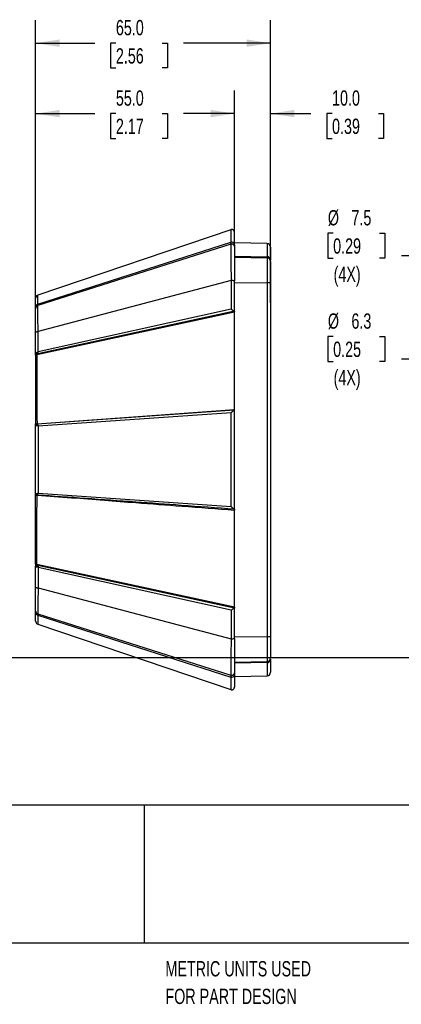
# Model space of a CAD drawing. Header units: millimetres. Extents: x 14 to 1365, y 14 to 1048.
# Tile 16 of 24: x 217 to 322, y 15 to 287. Entities that reach past the tile are written whole.
import ezdxf

# ---------------------------------------------------------------- set-up
doc = ezdxf.new("R2010")
doc.units = ezdxf.units.MM
doc.header["$LTSCALE"] = 2
doc.layers.add('DIMENSIONS', color=140, linetype='Continuous', lineweight=25)
doc.layers.add('TEXT', color=140, linetype='Continuous', lineweight=25)
doc.styles.add('SLDTEXTSTYLE0', font='TXT', dxfattribs={"width": 0.7})
doc.dimstyles.new('SLDDIMSTYLE0', dxfattribs={"dimtxt": 4.316016, "dimasz": 6.604, "dimexe": 0, "dimexo": 0.0625, "dimgap": 1.079004, "dimtad": 0, "dimtih": 1, "dimtoh": 1, "dimrnd": 1e-09, "dimzin": 4, "dimdsep": 46, "dimtxsty": 'SLDTEXTSTYLE0', "dimsah": 1, "dimcen": 0.09, "dimadec": 0, "dimazin": 1, "dimtfac": 1, "dimtofl": 0, "dimtmove": 0, "dimatfit": 3, "dimfxl": 0, "dimfrac": 2, "dimtolj": 1, "dimtzin": 12, "dimarcsym": 0})
doc.dimstyles.new('SLDDIMSTYLE1', dxfattribs={"dimtxt": 4.316016, "dimasz": 6.604, "dimexe": 0, "dimexo": 0.0625, "dimgap": 1.079004, "dimtad": 0, "dimtih": 1, "dimtoh": 1, "dimrnd": 1e-09, "dimzin": 4, "dimdsep": 46, "dimtxsty": 'SLDTEXTSTYLE0', "dimsah": 1, "dimcen": 0.09, "dimadec": 0, "dimazin": 1, "dimtfac": 1, "dimtmove": 0, "dimatfit": 0, "dimfxl": 0, "dimfrac": 2, "dimtolj": 1, "dimtzin": 12, "dimarcsym": 0})
doc.dimstyles.new('SLDDIMSTYLE4', dxfattribs={"dimtxt": 4.316016, "dimasz": 6.604, "dimexe": 0, "dimexo": 0.0625, "dimgap": 1.079004, "dimtad": 0, "dimtih": 1, "dimtoh": 1, "dimrnd": 1e-09, "dimzin": 12, "dimdsep": 46, "dimtxsty": 'SLDTEXTSTYLE0', "dimsah": 1, "dimcen": 0, "dimadec": 0, "dimazin": 3, "dimtfac": 1, "dimtofl": 0, "dimtmove": 0, "dimatfit": 3, "dimfxl": 0, "dimfrac": 2, "dimtolj": 1, "dimtzin": 12, "dimarcsym": 0})

# ---------------------------------------------------------------- blocks, each defined once
blk = doc.blocks.new('_D')
at = {"layer": 'DIMENSIONS'}
for p, q in [((221.05, 212.69), (221.05, 267.59)), ((276.05, 230.95), (276.05, 267.59)), ((221.05, 261.24), (237.4, 261.24)), ((243.25, 261.24), (241.8, 261.24)), ((241.8, 261.24), (241.8, 254.38)), ((256.07, 261.24), (257.52, 261.24)), ((257.52, 261.24), (257.52, 254.38)), ((276.05, 261.24), (261.92, 261.24)), ((241.8, 254.38), (243.25, 254.38)), ((257.52, 254.38), (256.07, 254.38))]:
    blk.add_line(p, q, dxfattribs=at)
for points in [[(221.05, 261.24), (227.66, 260.23), (227.66, 262.26)], [(276.05, 261.24), (269.45, 262.26), (269.45, 260.23)]]:
    blk.add_solid(points, dxfattribs=at)
at = {"layer": 'DIMENSIONS', "char_height": 4.233, "attachment_point": 1, "style": 'SLDTEXTSTYLE0'}
for s, insert in [('55.0', (243.25, 267.67)), ('2.17', (243.25, 259.84))]:
    blk.add_mtext(s, dxfattribs=dict(at, insert=insert))
blk = doc.blocks.new('_D_1')
at = {"layer": 'DIMENSIONS'}
for p, q in [((276.05, 226.97), (276.05, 267.59)), ((286.05, 222.87), (286.05, 267.59)), ((276.05, 261.24), (263.35, 261.24)), ((286.05, 261.24), (297.21, 261.24)), ((303.06, 261.24), (301.61, 261.24)), ((301.61, 261.24), (301.61, 254.38)), ((315.89, 261.24), (317.33, 261.24)), ((317.33, 261.24), (317.33, 254.38)), ((301.61, 254.38), (303.06, 254.38)), ((317.33, 254.38), (315.89, 254.38))]:
    blk.add_line(p, q, dxfattribs=at)
for points in [[(276.05, 261.24), (269.45, 262.26), (269.45, 260.23)], [(286.05, 261.24), (292.66, 260.23), (292.66, 262.26)]]:
    blk.add_solid(points, dxfattribs=at)
at = {"layer": 'DIMENSIONS', "char_height": 4.233, "attachment_point": 1, "style": 'SLDTEXTSTYLE0'}
for s, insert in [('10.0', (303.06, 267.67)), ('0.39', (303.06, 259.84))]:
    blk.add_mtext(s, dxfattribs=dict(at, insert=insert))
blk = doc.blocks.new('_D_2')
at = {"layer": 'DIMENSIONS'}
for p, q in [((221.05, 209.85), (221.05, 287.08)), ((286.05, 208.86), (286.05, 287.08)), ((221.05, 280.73), (237.4, 280.73)), ((243.25, 280.73), (241.8, 280.73)), ((241.8, 280.73), (241.8, 273.87)), ((256.07, 280.73), (257.52, 280.73)), ((257.52, 280.73), (257.52, 273.87)), ((286.05, 280.73), (261.92, 280.73)), ((241.8, 273.87), (243.25, 273.87)), ((257.52, 273.87), (256.07, 273.87))]:
    blk.add_line(p, q, dxfattribs=at)
for points in [[(221.05, 280.73), (227.66, 279.71), (227.66, 281.75)], [(286.05, 280.73), (279.45, 281.75), (279.45, 279.71)]]:
    blk.add_solid(points, dxfattribs=at)
at = {"layer": 'DIMENSIONS', "char_height": 4.233, "attachment_point": 1, "style": 'SLDTEXTSTYLE0'}
for s, insert in [('65.0', (243.25, 287.15)), ('2.56', (243.25, 279.33))]:
    blk.add_mtext(s, dxfattribs=dict(at, insert=insert))
blk = doc.blocks.new('_D_15')
at = {"layer": 'DIMENSIONS'}
for p, q in [((303.37, 228.13), (301.92, 228.13)), ((301.92, 228.13), (301.92, 221.27)), ((316.19, 228.13), (317.64, 228.13)), ((317.64, 228.13), (317.64, 221.27)), ((301.92, 221.27), (303.37, 221.27)), ((317.64, 221.27), (316.19, 221.27)), ((333.38, 221.86), (322.27, 221.86)), ((340.97, 208.71), (333.38, 221.86))]:
    blk.add_line(p, q, dxfattribs=at)
blk.add_solid([(340.97, 208.71), (338.55, 214.94), (336.79, 213.92)], dxfattribs=at)
at = {"layer": 'DIMENSIONS', "char_height": 4.233, "attachment_point": 1, "style": 'SLDTEXTSTYLE0'}
for s, insert in [('%%c', (301.9, 234.55)), ('7.5', (308.42, 234.55)), ('0.29', (303.37, 226.72)), ('(4X)', (303.49, 218.9))]:
    blk.add_mtext(s, dxfattribs=dict(at, insert=insert))
blk = doc.blocks.new('_D_16')
at = {"layer": 'DIMENSIONS'}
for p, q in [((303.37, 199.54), (301.92, 199.54)), ((301.92, 199.54), (301.92, 192.68)), ((316.19, 199.54), (317.64, 199.54)), ((317.64, 199.54), (317.64, 192.68)), ((301.92, 192.68), (303.37, 192.68)), ((317.64, 192.68), (316.19, 192.68)), ((333.38, 193.27), (322.27, 193.27)), ((347.6, 185.06), (333.38, 193.27))]:
    blk.add_line(p, q, dxfattribs=at)
blk.add_solid([(347.6, 185.06), (342.38, 189.25), (341.37, 187.49)], dxfattribs=at)
at = {"layer": 'DIMENSIONS', "char_height": 4.233, "attachment_point": 1, "style": 'SLDTEXTSTYLE0'}
for s, insert in [('%%c', (301.9, 205.96)), ('6.3', (308.42, 205.96)), ('0.25', (303.37, 198.14)), ('(4X)', (303.49, 190.31))]:
    blk.add_mtext(s, dxfattribs=dict(at, insert=insert))

msp = doc.modelspace()

# ---------------------------------------------------------------- linework, layer by layer
for p, q in [((275.063, 229.118), (221.664, 211.004)), ((221.664, 208.507), (275.063, 225.627)), ((275.076, 225.144), (221.681, 208.163)), ((285.071, 225.328), (276.053, 225.485)), ((285.071, 225.328), (285.071, 221.645)), ((276.053, 221.793), (285.071, 221.645)), ((276.053, 221.485), (285.071, 221.328)), ((285.071, 221.645), (285.071, 221.328)), ((285.071, 221.328), (285.071, 214.46)), ((275.132, 215.036), (221.748, 200.941)), ((276.053, 214.48), (285.071, 214.46)), ((285.071, 214.46), (285.071, 116.51)), ((221.638, 208.022), (221.638, 208.17)), ((275.135, 207.161), (221.752, 195.303)), ((276.053, 206.328), (221.366, 194.483)), ((276.053, 206.6), (221.656, 194.74)), ((276.03, 179.202), (221.458, 175.284)), ((221.475, 175.396), (276.058, 179.407)), ((275.142, 178.469), (221.76, 174.776)), ((221.76, 156.194), (275.142, 152.501)), ((276.053, 124.642), (221.366, 136.487)), ((276.053, 124.37), (221.656, 136.23)), ((221.06, 136.04), (221.057, 135.949)), ((275.135, 123.809), (221.752, 135.667)), ((221.748, 130.029), (275.132, 115.934)), ((221.681, 122.807), (275.076, 105.827)), ((221.664, 122.463), (275.063, 105.343)), ((221.664, 119.966), (275.063, 101.852)), ((276.053, 116.49), (285.071, 116.51)), ((285.071, 116.51), (285.071, 109.642)), ((276.053, 109.485), (285.071, 109.642)), ((285.071, 109.325), (276.053, 109.177)), ((285.071, 109.642), (285.071, 109.325)), ((285.071, 109.325), (285.071, 105.642)), ((276.053, 105.485), (285.071, 105.642))]:
    msp.add_line(p, q)
for centre, radius, start, end in [((275.31, 224.925), 0.744, 2.3336, 109.43778), ((275.303, 224.429), 0.75, 69.27429, 107.64165), ((275.303, 224.429), 0.75, 0, 32.39489), ((285.053, 224.328), 1, 0, 89), ((285.085, 220.676), 0.969, 1.83449, 90.80358), ((285.053, 220.328), 1, 0, 89), ((275.397, 213.016), 2.037, 71.20213, 97.46797), ((285.31, 212.403), 2.071, 68.95519, 96.62085), ((221.423, 195.034), 0.373, 187.06726, 278.11327), ((221.3, 137.214), 0.73, 250.23049, 275.15659), ((221.423, 135.936), 0.373, 81.88673, 172.93274), ((221.953, 123.665), 0.9, 180, 252.35835), ((275.397, 117.954), 2.037, 262.53216, 288.79753), ((285.31, 118.567), 2.071, 263.37916, 291.04481), ((285.053, 110.642), 1, 271, 0), ((285.085, 110.294), 0.969, 269.19642, 358.16551), ((275.303, 106.541), 0.75, 327.60511, 360), ((285.053, 106.642), 1, 271, 0), ((275.31, 106.045), 0.744, 250.56222, 357.66639), ((275.303, 106.541), 0.75, 252.35835, 290.72571)]:
    msp.add_arc(centre, radius, start, end)
for points, knots in [([(276.053, 228.408), (276.05, 228.461), (276.043, 228.573), (275.985, 228.738), (275.885, 228.894), (275.745, 229.024), (275.577, 229.115), (275.397, 229.159), (275.222, 229.161), (275.114, 229.132), (275.063, 229.118)], [0, 0, 0, 0, 0.1126097, 0.2352016, 0.3654891, 0.4999966, 0.6345046, 0.7647934, 0.8873874, 1, 1, 1, 1]), ([(275.063, 229.116), (275.063, 229.09), (275.063, 229.037), (275.063, 228.598), (275.063, 227.897), (275.063, 226.936), (275.063, 226.063), (275.063, 225.627)], [0, 0, 0, 0, 0.1976936, 0.3982259, 0.598971, 0.7993201, 1, 1, 1, 1]), ([(276.053, 224.955), (276.053, 225.483), (276.053, 226.541), (276.053, 227.607), (276.053, 228.229), (276.053, 228.481), (276.053, 228.407), (276.053, 228.406)], [0, 0, 0, 0, 0.2484221, 0.4986908, 0.7490025, 0.9975741, 1, 1, 1, 1]), ([(275.07, 225.059), (275.068, 225.037), (275.061, 224.973), (275.055, 224.486), (275.052, 223.63), (275.055, 222.426), (275.064, 220.916), (275.08, 219.141), (275.102, 217.164), (275.122, 215.745), (275.132, 215.036)], [0, 0, 0, 0, 0.06978, 0.2018809, 0.3343746, 0.4667649, 0.6000065, 0.7327147, 0.8664725, 1, 1, 1, 1]), ([(275.981, 224.75), (275.933, 224.829), (275.834, 224.989), (275.585, 225.132), (275.312, 225.175), (275.149, 225.123), (275.069, 225.098)], [0, 0, 0, 0, 0.25169814, 0.50849641, 0.76042045, 1, 1, 1, 1]), ([(276.053, 224.955), (276.053, 224.781), (276.053, 224.649), (276.053, 224.472), (276.053, 224.429), (276.053, 224.429)], [0, 0, 0, 0, 0.5, 0.5, 1, 1, 1, 1]), ([(276.053, 224.429), (276.053, 224.429), (276.053, 224.374), (276.053, 224.153), (276.053, 223.989), (276.053, 223.662), (276.053, 223.54), (276.053, 223.267), (276.053, 223.117), (276.053, 222.627), (276.053, 222.253), (276.053, 221.617), (276.053, 221.393), (276.053, 220.919), (276.053, 220.669), (276.053, 219.898), (276.053, 219.348), (276.053, 218.468), (276.053, 218.164), (276.053, 217.545), (276.053, 217.231), (276.053, 216.274), (276.053, 215.619), (276.053, 214.945)], [0, 0, 0, 0, 0.125, 0.125, 0.25, 0.25, 0.3125, 0.3125, 0.375, 0.375, 0.5, 0.5, 0.5625, 0.5625, 0.625, 0.625, 0.75, 0.75, 0.8125, 0.8125, 0.875, 0.875, 1, 1, 1, 1]), ([(286.053, 220.328), (286.053, 220.328), (286.053, 219.719), (286.053, 217.512), (286.053, 215.99), (286.053, 214.336)], [0, 0, 0, 0, 0.5, 0.5, 1, 1, 1, 1]), ([(275.132, 215.036), (275.133, 213.725), (275.133, 212.413), (275.134, 209.788), (275.135, 208.474), (275.135, 207.161)], [0, 0, 0, 0, 0.5, 0.5, 1, 1, 1, 1]), ([(276.053, 206.476), (276.053, 207.889), (276.053, 209.302), (276.053, 212.125), (276.053, 213.535), (276.053, 214.945)], [0, 0, 0, 0, 0.5, 0.5, 1, 1, 1, 1]), ([(221.664, 211.004), (221.581, 210.967), (221.409, 210.891), (221.211, 210.684), (221.078, 210.429), (221.062, 210.243), (221.053, 210.152)], [0, 0, 0, 0, 0.2438587, 0.5, 0.7561413, 1, 1, 1, 1]), ([(221.053, 207.701), (221.053, 207.773), (221.053, 207.918), (221.053, 208.122), (221.053, 208.317), (221.053, 208.503), (221.053, 208.678), (221.053, 208.845), (221.053, 209.001), (221.053, 209.148), (221.053, 209.285), (221.053, 209.413), (221.053, 209.563), (221.053, 209.724), (221.053, 209.88), (221.053, 210.002), (221.053, 210.088), (221.053, 210.142), (221.053, 210.148), (221.053, 210.152)], [0, 0, 0, 0, 0.0451676, 0.09035, 0.1355576, 0.1808009, 0.2260904, 0.2714364, 0.3168495, 0.3623399, 0.4079179, 0.4535938, 0.4993778, 0.5834064, 0.667113, 0.7505611, 0.8338151, 0.9169397, 1, 1, 1, 1]), ([(221.053, 207.701), (221.053, 207.784), (221.066, 207.87), (221.123, 208.04), (221.166, 208.123), (221.278, 208.271), (221.347, 208.336), (221.499, 208.441), (221.582, 208.48), (221.664, 208.507)], [0, 0, 0, 0, 0.25, 0.25, 0.5, 0.5, 0.75, 0.75, 1, 1, 1, 1]), ([(221.053, 207.305), (221.053, 207.306), (221.053, 207.307), (221.053, 207.32), (221.053, 207.34), (221.053, 207.368), (221.053, 207.412), (221.053, 207.479), (221.053, 207.576), (221.053, 207.659), (221.053, 207.701)], [0, 0, 0, 0, 0.0999805, 0.1998618, 0.299755, 0.3997711, 0.5000206, 0.6668629, 0.8333511, 1, 1, 1, 1]), ([(221.053, 200.831), (221.053, 200.906), (221.053, 201.057), (221.053, 201.281), (221.053, 201.505), (221.053, 201.729), (221.053, 201.952), (221.053, 202.318), (221.053, 202.82), (221.053, 203.436), (221.053, 204.022), (221.053, 204.754), (221.053, 205.569), (221.053, 206.211), (221.053, 206.617), (221.053, 206.866), (221.053, 207.062), (221.053, 207.186), (221.053, 207.259), (221.053, 207.298), (221.053, 207.303), (221.053, 207.305)], [0, 0, 0, 0, 0.0205797, 0.0412229, 0.0619538, 0.082796, 0.1037733, 0.1249084, 0.1871873, 0.25009, 0.3124133, 0.3747889, 0.4999481, 0.6242216, 0.6864959, 0.7494793, 0.8116662, 0.8742552, 0.9161894, 0.9580629, 1, 1, 1, 1]), ([(221.672, 208.034), (221.544, 208.011), (221.289, 207.966), (221.162, 207.712), (221.099, 207.586)], [0, 0, 0, 0, 0.5050042, 1, 1, 1, 1]), ([(221.748, 200.941), (221.735, 201.451), (221.71, 202.467), (221.685, 203.875), (221.667, 205.143), (221.655, 206.229), (221.652, 207.084), (221.655, 207.712), (221.662, 207.926), (221.666, 208.032)], [0, 0, 0, 0, 0.14456729, 0.28823547, 0.43081762, 0.57439774, 0.71679203, 0.85917791, 1, 1, 1, 1]), ([(221.678, 208.183), (221.674, 208.195), (221.666, 208.222), (221.665, 208.403), (221.664, 208.507)], [0, 0, 0, 0, 0.4316818, 1, 1, 1, 1]), ([(221.666, 208.032), (221.666, 208.033), (221.669, 208.158), (221.675, 208.16), (221.681, 208.163)], [0, 0, 0, 0, 0.0028762, 1, 1, 1, 1]), ([(275.135, 207.161), (275.155, 207.147), (275.203, 207.113), (275.289, 207.051), (275.405, 206.97), (275.53, 206.883), (275.653, 206.798), (275.761, 206.73), (275.856, 206.673), (275.933, 206.632), (275.991, 206.605), (276.015, 206.601), (276.026, 206.6)], [0, 0, 0, 0, 0.0588881, 0.1414541, 0.2493678, 0.3906063, 0.4988265, 0.6130979, 0.7202964, 0.8202508, 0.9132076, 1, 1, 1, 1]), ([(276.053, 179.37), (276.053, 179.398), (276.053, 179.425), (276.053, 179.453), (276.053, 188.427), (276.053, 197.396), (276.053, 206.328)], [-0.0030631, -0.0030631, -0.0030631, -0.0030631, 0, 0, 0, 1, 1, 1, 1]), ([(221.053, 200.831), (221.053, 200.857), (221.123, 200.882), (221.373, 200.921), (221.552, 200.935), (221.748, 200.941)], [0, 0, 0, 0, 0.5, 0.5, 1, 1, 1, 1]), ([(221.053, 194.988), (221.053, 195.49), (221.053, 196.483), (221.053, 197.958), (221.053, 199.405), (221.053, 200.359), (221.053, 200.831)], [0, 0, 0, 0, 0.2572014, 0.5095977, 0.7571951, 1, 1, 1, 1]), ([(221.053, 194.988), (221.054, 194.999), (221.055, 195.019), (221.066, 195.047), (221.083, 195.072), (221.116, 195.101), (221.175, 195.131), (221.244, 195.149), (221.281, 195.158)], [0, 0, 0, 0, 0.1175383, 0.2400168, 0.3675364, 0.5000516, 0.727588, 1, 1, 1, 1]), ([(221.053, 194.443), (221.053, 194.469), (221.053, 194.521), (221.053, 194.599), (221.053, 194.675), (221.053, 194.773), (221.053, 194.887), (221.053, 194.955), (221.053, 194.988)], [0, 0, 0, 0, 0.1242235, 0.2474399, 0.3720392, 0.5003341, 0.7484329, 1, 1, 1, 1]), ([(221.053, 194.443), (221.053, 194.453), (221.092, 194.463), (221.16, 194.471), (221.194, 194.475), (221.235, 194.478), (221.279, 194.48), (221.307, 194.481), (221.336, 194.482), (221.366, 194.483)], [0, 0, 0, 0, 0.5533, 0.5533, 0.5533, 0.82995, 0.82995, 0.82995, 0.99999904, 0.99999904, 0.99999904, 0.99999904]), ([(221.053, 194.443), (221.053, 191.276), (221.053, 188.103), (221.053, 181.75), (221.053, 178.57), (221.053, 175.388)], [0, 0, 0, 0, 0.5, 0.5, 1, 1, 1, 1]), ([(221.281, 195.158), (221.3, 195.163), (221.341, 195.173), (221.413, 195.195), (221.482, 195.216), (221.553, 195.24), (221.616, 195.263), (221.679, 195.283), (221.723, 195.298), (221.745, 195.302), (221.752, 195.303)], [0, 0, 0, 0, 0.14753139, 0.3141145, 0.49868242, 0.59732347, 0.74913108, 0.87804632, 0.96098597, 1, 1, 1, 1]), ([(221.281, 195.158), (221.285, 195.109), (221.298, 195.055), (221.341, 194.948), (221.372, 194.896), (221.448, 194.812), (221.492, 194.78), (221.578, 194.742), (221.62, 194.736), (221.656, 194.74)], [0, 0, 0, 0, 0.25, 0.25, 0.5, 0.5, 0.75, 0.75, 1, 1, 1, 1]), ([(221.476, 194.665), (221.467, 194.654), (221.449, 194.63), (221.417, 194.579), (221.387, 194.529), (221.37, 194.493), (221.366, 194.483)], [0, 0, 0, 0, 0.24583718, 0.50052793, 0.86513144, 1, 1, 1, 1]), ([(221.366, 194.483), (221.366, 193.952), (221.366, 192.89), (221.366, 191.296), (221.366, 189.701), (221.367, 188.105), (221.367, 186.508), (221.368, 184.988), (221.368, 182.857), (221.368, 180.792), (221.37, 178.849), (221.38, 177.763), (221.403, 176.876), (221.434, 176.077), (221.468, 175.564), (221.484, 175.317)], [0, 0, 0, 0, 0.0833125, 0.1666307, 0.2499534, 0.3332796, 0.4166081, 0.4999377, 0.5712769, 0.7498993, 0.8228324, 0.8749339, 0.9196889, 0.9613704, 1, 1, 1, 1]), ([(221.656, 194.74), (221.635, 194.734), (221.594, 194.724), (221.542, 194.707), (221.501, 194.689), (221.484, 194.673), (221.476, 194.665)], [0, 0, 0, 0, 0.3140073, 0.5819576, 0.8083586, 1, 1, 1, 1]), ([(221.656, 194.74), (221.658, 194.743), (221.662, 194.748), (221.67, 194.761), (221.679, 194.779), (221.691, 194.808), (221.702, 194.844), (221.707, 194.883), (221.708, 194.903), (221.707, 194.914), (221.707, 194.922), (221.705, 194.952), (221.707, 194.913), (221.707, 194.919), (221.707, 194.919), (221.707, 194.919), (221.707, 194.92), (221.707, 194.922), (221.706, 194.94), (221.704, 194.996), (221.718, 195.088), (221.734, 195.174), (221.741, 195.22), (221.744, 195.237), (221.745, 195.245), (221.746, 195.25), (221.746, 195.251), (221.746, 195.251), (221.746, 195.251), (221.746, 195.251), (221.746, 195.251), (221.746, 195.251), (221.746, 195.251), (221.746, 195.251), (221.746, 195.251), (221.746, 195.251), (221.746, 195.251), (221.746, 195.251), (221.746, 195.251), (221.746, 195.251), (221.746, 195.251), (221.746, 195.251), (221.746, 195.251), (221.746, 195.251), (221.746, 195.251), (221.746, 195.251), (221.746, 195.251), (221.746, 195.251), (221.746, 195.251), (221.746, 195.252), (221.746, 195.252), (221.746, 195.252), (221.746, 195.252), (221.746, 195.252), (221.746, 195.252), (221.746, 195.252), (221.746, 195.252), (221.746, 195.253), (221.747, 195.256), (221.747, 195.259), (221.748, 195.263), (221.748, 195.269), (221.75, 195.28), (221.749, 195.292), (221.751, 195.301), (221.752, 195.303)], [0, 0, 0, 0, 0.0596837, 0.119185, 0.1785247, 0.2376408, 0.3560668, 0.4151528, 0.4446113, 0.4593359, 0.4635443, 0.4894298, 0.5152167, 0.5153154, 0.5155127, 0.5159073, 0.5166965, 0.518275, 0.5256442, 0.6011315, 0.760816, 0.8789384, 0.9084527, 0.9232364, 0.9380534, 0.9389809, 0.9394448, 0.9396767, 0.9397927, 0.9398235, 0.9398506, 0.9398961, 0.9399086, 0.9399503, 0.9399666, 0.9400057, 0.9400246, 0.9400618, 0.9400826, 0.9401184, 0.9401406, 0.9401819, 0.9401986, 0.9402322, 0.9402566, 0.9402895, 0.9403146, 0.9403469, 0.9403726, 0.9404109, 0.9404306, 0.9404684, 0.9404886, 0.9405259, 0.9405466, 0.9406046, 0.9408366, 0.9417648, 0.9454792, 0.949196, 0.9529144, 0.9603537, 0.967792, 0.9916238, 1, 1, 1, 1]), ([(275.142, 178.469), (275.172, 178.499), (275.225, 178.553), (275.296, 178.624), (275.349, 178.675), (275.423, 178.746), (275.517, 178.835), (275.643, 178.949), (275.76, 179.047), (275.861, 179.123), (275.936, 179.173), (275.992, 179.203), (276.017, 179.207), (276.029, 179.209)], [0, 0, 0, 0, 0.0905886, 0.1616499, 0.2139008, 0.2478055, 0.3813346, 0.4941791, 0.6275505, 0.7416235, 0.8309724, 0.916564, 1, 1, 1, 1]), ([(275.142, 152.501), (275.142, 153.33), (275.142, 154.161), (275.142, 154.991), (275.142, 156.16), (275.142, 157.329), (275.142, 158.499), (275.143, 160.837), (275.143, 163.176), (275.143, 165.515), (275.143, 167.854), (275.143, 170.193), (275.142, 172.531), (275.142, 173.701), (275.142, 174.87), (275.142, 176.039), (275.142, 176.849), (275.142, 177.66), (275.142, 178.469)], [0.103874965, 0.103874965, 0.103874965, 0.103874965, 0.106362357, 0.106362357, 0.106362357, 0.109864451, 0.109864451, 0.109864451, 0.116868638, 0.116868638, 0.116868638, 0.123872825, 0.123872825, 0.123872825, 0.127374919, 0.127374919, 0.127374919, 0.129802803, 0.129802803, 0.129802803, 0.129802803]), ([(276.03, 179.202), (276.037, 179.228), (276.051, 179.276), (276.051, 179.323), (276.051, 179.346)], [0, 0, 0, 0, 0.53109081, 1, 1, 1, 1]), ([(276.053, 151.676), (276.053, 152.828), (276.053, 153.98), (276.053, 156.285), (276.053, 157.437), (276.053, 160.895), (276.053, 163.2), (276.053, 167.811), (276.053, 170.116), (276.053, 173.573), (276.053, 174.725), (276.053, 177.03), (276.053, 178.182), (276.053, 179.334)], [0, 0, 0, 0, 0.125, 0.125, 0.25, 0.25, 0.5, 0.5, 0.75, 0.75, 0.875, 0.875, 1, 1, 1, 1]), ([(221.053, 175.388), (221.054, 175.389), (221.056, 175.391), (221.073, 175.393), (221.105, 175.395), (221.157, 175.398), (221.222, 175.399), (221.295, 175.391), (221.38, 175.368), (221.439, 175.335), (221.47, 175.317)], [0, 0, 0, 0, 0.0858311, 0.1897837, 0.311856, 0.4519331, 0.5889669, 0.6945764, 0.8364633, 1, 1, 1, 1]), ([(221.053, 174.899), (221.053, 174.911), (221.053, 174.936), (221.053, 174.983), (221.053, 175.037), (221.053, 175.119), (221.053, 175.235), (221.053, 175.337), (221.053, 175.388)], [0, 0, 0, 0, 0.12670249, 0.25105309, 0.37516059, 0.50114596, 0.75125163, 1, 1, 1, 1]), ([(221.475, 175.278), (221.472, 175.277), (221.468, 175.276), (221.46, 175.272), (221.446, 175.268), (221.423, 175.262), (221.383, 175.254), (221.325, 175.24), (221.26, 175.214), (221.198, 175.177), (221.131, 175.118), (221.068, 175.025), (221.058, 174.941), (221.053, 174.899)], [0, 0, 0, 0, 0.01096145, 0.02198315, 0.04140129, 0.07623602, 0.13585745, 0.22661616, 0.35208966, 0.460354, 0.56861835, 0.78430917, 1, 1, 1, 1]), ([(221.053, 156.071), (221.053, 159.208), (221.053, 162.347), (221.053, 168.624), (221.053, 171.762), (221.053, 174.899)], [0, 0, 0, 0, 0.5, 0.5, 1, 1, 1, 1]), ([(221.223, 174.85), (221.208, 174.849), (221.179, 174.848), (221.144, 174.848), (221.116, 174.85), (221.085, 174.855), (221.059, 174.868), (221.055, 174.889), (221.053, 174.899)], [0, 0, 0, 0, 0.1396093, 0.2718372, 0.3964804, 0.5134922, 0.7630785, 1, 1, 1, 1]), ([(221.223, 174.85), (221.225, 174.866), (221.229, 174.897), (221.238, 174.947), (221.253, 175), (221.278, 175.06), (221.313, 175.12), (221.361, 175.173), (221.402, 175.206), (221.43, 175.223), (221.448, 175.232), (221.457, 175.238), (221.463, 175.244), (221.466, 175.256), (221.471, 175.266), (221.473, 175.274), (221.475, 175.278)], [0, 0, 0, 0, 0.0667393, 0.1387697, 0.2162666, 0.3068751, 0.4308998, 0.5395557, 0.6557403, 0.7278583, 0.7864294, 0.847653, 0.9180616, 0.9455111, 0.9694622, 1, 1, 1, 1]), ([(221.76, 174.776), (221.737, 174.779), (221.685, 174.787), (221.601, 174.803), (221.527, 174.818), (221.432, 174.836), (221.329, 174.851), (221.258, 174.85), (221.223, 174.85)], [0, 0, 0, 0, 0.1085902, 0.24366493, 0.41114644, 0.48609502, 0.75294612, 1, 1, 1, 1]), ([(221.469, 175.238), (221.471, 175.238), (221.475, 175.238), (221.484, 175.239), (221.496, 175.24), (221.507, 175.241), (221.525, 175.242), (221.525, 175.242), (221.528, 175.241), (221.533, 175.237), (221.546, 175.222), (221.567, 175.191), (221.589, 175.146), (221.604, 175.104), (221.623, 175.057), (221.654, 174.994), (221.694, 174.917), (221.734, 174.839), (221.752, 174.794), (221.76, 174.776)], [0, 0, 0, 0, 0.0230498, 0.0470759, 0.0722511, 0.0987257, 0.126629, 0.1368721, 0.1675337, 0.2076539, 0.2817684, 0.4223442, 0.49884, 0.5747691, 0.6385764, 0.7160026, 0.846865, 0.9401569, 1, 1, 1, 1]), ([(221.76, 174.776), (221.76, 174.213), (221.76, 173.087), (221.76, 171.398), (221.76, 169.709), (221.76, 168.02), (221.76, 166.33), (221.76, 164.64), (221.76, 162.951), (221.76, 161.261), (221.76, 159.572), (221.76, 157.883), (221.76, 156.757), (221.76, 156.194)], [0, 0, 0, 0, 0.0908962, 0.1818002, 0.2727102, 0.3636245, 0.4545413, 0.545459, 0.6363759, 0.7272901, 0.8182, 0.9091039, 1, 1, 1, 1]), ([(221.053, 156.071), (221.054, 156.078), (221.056, 156.093), (221.069, 156.107), (221.096, 156.118), (221.142, 156.123), (221.195, 156.121), (221.223, 156.12)], [0, 0, 0, 0, 0.1566923, 0.3189161, 0.4869148, 0.7283692, 1, 1, 1, 1]), ([(221.053, 156.071), (221.054, 156.055), (221.056, 156.021), (221.068, 155.971), (221.088, 155.924), (221.114, 155.879), (221.155, 155.83), (221.205, 155.788), (221.273, 155.748), (221.336, 155.724), (221.39, 155.712), (221.419, 155.706), (221.438, 155.7), (221.448, 155.697), (221.454, 155.695)], [0, 0, 0, 0, 0.0894715, 0.1789445, 0.2684152, 0.3578882, 0.4473597, 0.5893703, 0.6858595, 0.8280908, 0.9063607, 0.950952, 0.9689187, 1, 1, 1, 1]), ([(221.053, 155.582), (221.053, 155.607), (221.053, 155.658), (221.053, 155.733), (221.053, 155.804), (221.053, 155.893), (221.053, 155.993), (221.053, 156.045), (221.053, 156.071)], [0, 0, 0, 0, 0.1248081, 0.2481809, 0.3726254, 0.5005853, 0.7482905, 1, 1, 1, 1]), ([(221.464, 155.659), (221.436, 155.652), (221.387, 155.641), (221.313, 155.624), (221.246, 155.61), (221.172, 155.596), (221.107, 155.585), (221.062, 155.58), (221.056, 155.581), (221.053, 155.582)], [0, 0, 0, 0, 0.1387346, 0.2343486, 0.3623989, 0.4883677, 0.6677043, 0.8400494, 1, 1, 1, 1]), ([(221.223, 156.12), (221.239, 156.119), (221.273, 156.118), (221.33, 156.122), (221.396, 156.129), (221.457, 156.139), (221.527, 156.153), (221.601, 156.167), (221.685, 156.184), (221.737, 156.191), (221.76, 156.194)], [0, 0, 0, 0, 0.1209266, 0.2471996, 0.3784752, 0.5142668, 0.5892393, 0.7568675, 0.891822, 1, 1, 1, 1]), ([(221.223, 156.12), (221.226, 156.105), (221.231, 156.073), (221.244, 156.011), (221.271, 155.917), (221.324, 155.832), (221.39, 155.775), (221.434, 155.747), (221.462, 155.733), (221.454, 155.733), (221.45, 155.734)], [0, 0, 0, 0, 0.0710446, 0.1464629, 0.2815119, 0.5228266, 0.6309478, 0.7364682, 0.8513963, 1, 1, 1, 1]), ([(221.366, 136.487), (221.366, 137.031), (221.367, 138.02), (221.367, 139.357), (221.368, 140.401), (221.369, 141.839), (221.372, 143.682), (221.38, 146.417), (221.396, 149.384), (221.423, 152.594), (221.451, 154.662), (221.464, 155.659)], [0, 0, 0, 0, 0.0852643, 0.1551661, 0.2097055, 0.2488827, 0.3804061, 0.4982246, 0.6770242, 0.8442815, 1, 1, 1, 1]), ([(221.45, 155.734), (221.467, 155.732), (221.485, 155.731), (221.502, 155.731), (221.504, 155.731), (221.504, 155.731), (221.504, 155.731), (221.504, 155.731), (221.506, 155.731), (221.509, 155.731), (221.517, 155.732), (221.535, 155.737), (221.554, 155.758), (221.573, 155.792), (221.585, 155.818), (221.591, 155.832), (221.597, 155.844), (221.6, 155.853), (221.602, 155.859), (221.608, 155.874), (221.626, 155.921), (221.66, 155.987), (221.692, 156.048), (221.705, 156.074), (221.712, 156.087), (221.715, 156.093), (221.717, 156.097), (221.725, 156.114), (221.736, 156.138), (221.748, 156.166), (221.754, 156.179), (221.756, 156.185), (221.758, 156.189), (221.759, 156.192), (221.76, 156.194)], [0, 0, 0, 0, 0.1328656, 0.1464082, 0.1471895, 0.147584, 0.1479805, 0.1495788, 0.1527981, 0.159194, 0.1832256, 0.2264339, 0.3520559, 0.4602011, 0.4873076, 0.5144141, 0.5415196, 0.5550743, 0.5618525, 0.5686315, 0.6296539, 0.7839619, 0.8381309, 0.8650939, 0.8785518, 0.8852769, 0.8886387, 0.8919999, 0.9457794, 0.972796, 0.9863684, 0.9897702, 0.993176, 1, 1, 1, 1]), ([(276.042, 151.76), (271.134, 152.117), (262.035, 152.78), (248.302, 153.775), (235.014, 154.731), (225.916, 155.376), (221.453, 155.692)], [0, 0, 0, 0, 0.2696982, 0.4999994, 0.7547397, 1, 1, 1, 1]), ([(221.453, 155.692), (224.628, 155.451), (230.837, 154.978), (239.939, 154.278), (250.137, 153.494), (262.128, 152.576), (271.226, 151.884), (276.053, 151.517)], [0, 0, 0, 0, 0.17439226, 0.34106132, 0.50000086, 0.73470113, 1, 1, 1, 1]), ([(275.142, 152.501), (275.169, 152.473), (275.218, 152.424), (275.284, 152.359), (275.334, 152.31), (275.367, 152.278), (275.429, 152.218), (275.518, 152.135), (275.643, 152.021), (275.759, 151.924), (275.86, 151.847), (275.936, 151.798), (275.992, 151.768), (276.016, 151.763), (276.028, 151.76)], [0, 0, 0, 0, 0.082887, 0.1491739, 0.1988565, 0.2319311, 0.2483969, 0.3834661, 0.4953681, 0.6260987, 0.7434237, 0.8321138, 0.9171311, 1, 1, 1, 1]), ([(276.053, 151.676), (276.053, 151.685), (276.053, 151.703), (276.051, 151.723), (276.049, 151.738), (276.045, 151.749), (276.042, 151.756), (276.039, 151.76), (276.041, 151.76), (276.042, 151.76)], [0, 0, 0, 0, 0.1772245, 0.3427112, 0.4958863, 0.6199692, 0.7435061, 0.8704151, 1, 1, 1, 1]), ([(221.053, 136.527), (221.053, 136.508), (221.053, 136.471), (221.053, 136.419), (221.053, 136.334), (221.053, 136.219), (221.053, 136.107), (221.053, 136.03), (221.053, 135.997), (221.053, 135.982)], [0, 0, 0, 0, 0.0925047, 0.1759526, 0.2503605, 0.4988614, 0.7484848, 0.8800306, 1, 1, 1, 1]), ([(221.281, 135.812), (221.285, 135.861), (221.298, 135.915), (221.341, 136.022), (221.372, 136.074), (221.448, 136.158), (221.492, 136.19), (221.578, 136.228), (221.62, 136.234), (221.656, 136.23)], [0, 0, 0, 0, 0.25, 0.25, 0.5, 0.5, 0.75, 0.75, 1, 1, 1, 1]), ([(221.366, 136.487), (221.38, 136.456), (221.398, 136.423), (221.437, 136.36), (221.457, 136.329), (221.476, 136.305)], [0, 0, 0, 0, 0.5, 0.5, 1, 1, 1, 1]), ([(221.476, 136.305), (221.488, 136.291), (221.508, 136.277), (221.569, 136.253), (221.609, 136.242), (221.656, 136.23)], [0, 0, 0, 0, 0.5, 0.5, 1, 1, 1, 1]), ([(221.656, 136.23), (221.659, 136.227), (221.663, 136.221), (221.674, 136.202), (221.689, 136.167), (221.705, 136.115), (221.708, 136.054), (221.705, 135.997), (221.71, 135.938), (221.721, 135.863), (221.735, 135.788), (221.747, 135.72), (221.75, 135.685), (221.752, 135.667)], [0, 0, 0, 0, 0.0622485, 0.1449554, 0.2482719, 0.3929616, 0.4969835, 0.5720256, 0.6551101, 0.7463563, 0.8715641, 0.9364934, 1, 1, 1, 1]), ([(221.053, 135.982), (221.053, 135.94), (221.071, 135.905), (221.146, 135.85), (221.205, 135.829), (221.281, 135.812)], [0, 0, 0, 0, 0.5, 0.5, 1, 1, 1, 1]), ([(221.053, 130.139), (221.053, 130.611), (221.053, 131.565), (221.053, 133.012), (221.053, 134.487), (221.053, 135.48), (221.053, 135.982)], [0, 0, 0, 0, 0.2428049, 0.4904022, 0.7427986, 1, 1, 1, 1]), ([(221.752, 135.667), (221.745, 135.668), (221.723, 135.672), (221.679, 135.687), (221.616, 135.707), (221.553, 135.73), (221.483, 135.754), (221.413, 135.775), (221.341, 135.797), (221.3, 135.807), (221.281, 135.812)], [0, 0, 0, 0, 0.038983, 0.1217736, 0.2504142, 0.4022919, 0.5006729, 0.685444, 0.8522424, 1, 1, 1, 1]), ([(221.053, 130.139), (221.053, 130.127), (221.068, 130.115), (221.133, 130.091), (221.183, 130.079), (221.313, 130.059), (221.393, 130.05), (221.565, 130.036), (221.657, 130.032), (221.748, 130.029)], [0, 0, 0, 0, 0.25, 0.25, 0.5, 0.5, 0.75, 0.75, 1, 1, 1, 1]), ([(221.053, 123.665), (221.053, 123.666), (221.053, 123.668), (221.053, 123.682), (221.053, 123.704), (221.053, 123.736), (221.053, 123.797), (221.053, 123.908), (221.053, 124.104), (221.053, 124.353), (221.053, 124.759), (221.053, 125.401), (221.053, 126.216), (221.053, 126.948), (221.053, 127.534), (221.053, 128.151), (221.053, 128.724), (221.053, 129.239), (221.053, 129.687), (221.053, 129.989), (221.053, 130.139)], [0, 0, 0, 0, 0.0251633, 0.0502936, 0.0754179, 0.100563, 0.1257555, 0.1882961, 0.2505324, 0.3134673, 0.3757911, 0.5000656, 0.6252258, 0.6875525, 0.7499258, 0.8127798, 0.8751081, 0.9171944, 0.9587618, 1, 1, 1, 1]), ([(221.748, 130.029), (221.746, 129.938), (221.741, 129.755), (221.734, 129.481), (221.727, 129.206), (221.721, 128.931), (221.715, 128.655), (221.709, 128.38), (221.704, 128.106), (221.698, 127.833), (221.693, 127.562), (221.689, 127.292), (221.684, 127.026), (221.678, 126.597), (221.67, 126.031), (221.662, 125.369), (221.656, 124.781), (221.654, 124.328), (221.653, 123.982), (221.653, 123.718), (221.654, 123.485), (221.656, 123.284), (221.659, 123.115), (221.663, 122.981), (221.668, 122.884), (221.674, 122.821), (221.678, 122.812), (221.681, 122.807)], [0, 0, 0, 0, 0.0224656, 0.045168, 0.0681119, 0.0913011, 0.114738, 0.1384241, 0.1623599, 0.1865448, 0.2109769, 0.235654, 0.2605725, 0.2857283, 0.3583989, 0.4302054, 0.5010526, 0.570942, 0.6165612, 0.662667, 0.7092845, 0.7564281, 0.8041029, 0.852307, 0.9010324, 0.9502676, 1, 1, 1, 1]), ([(221.053, 123.269), (221.053, 123.294), (221.053, 123.345), (221.053, 123.412), (221.053, 123.471), (221.053, 123.523), (221.053, 123.576), (221.053, 123.624), (221.053, 123.659), (221.053, 123.663), (221.053, 123.665)], [0, 0, 0, 0, 0.0999727, 0.19985, 0.2997429, 0.3997625, 0.5000195, 0.6668515, 0.8333402, 1, 1, 1, 1]), ([(221.053, 123.269), (221.053, 123.186), (221.066, 123.1), (221.123, 122.93), (221.166, 122.848), (221.278, 122.699), (221.347, 122.634), (221.499, 122.529), (221.582, 122.49), (221.664, 122.463)], [0, 0, 0, 0, 0.25, 0.25, 0.5, 0.5, 0.75, 0.75, 1, 1, 1, 1]), ([(221.053, 120.819), (221.053, 120.82), (221.053, 120.821), (221.053, 120.838), (221.053, 120.863), (221.053, 120.899), (221.053, 120.946), (221.053, 121.002), (221.053, 121.069), (221.053, 121.146), (221.053, 121.234), (221.053, 121.332), (221.053, 121.47), (221.053, 121.659), (221.053, 121.915), (221.053, 122.203), (221.053, 122.525), (221.053, 122.876), (221.053, 123.138), (221.053, 123.269)], [0, 0, 0, 0, 0.0452904, 0.0905936, 0.1359201, 0.1812805, 0.2266853, 0.2721451, 0.3176703, 0.3632714, 0.4089588, 0.4547427, 0.5006334, 0.5844756, 0.6679873, 0.7512315, 0.8342722, 0.9171735, 1, 1, 1, 1]), ([(221.668, 122.724), (221.668, 122.708), (221.667, 122.678), (221.665, 122.617), (221.665, 122.547), (221.664, 122.491), (221.664, 122.463)], [0, 0, 0, 0, 0.2492889, 0.4990024, 0.7492137, 1, 1, 1, 1]), ([(275.135, 123.809), (275.135, 122.496), (275.134, 121.182), (275.133, 118.557), (275.133, 117.245), (275.132, 115.934)], [0, 0, 0, 0, 0.5, 0.5, 1, 1, 1, 1]), ([(276.026, 124.37), (276.019, 124.37), (276.006, 124.368), (275.977, 124.358), (275.941, 124.342), (275.897, 124.319), (275.845, 124.29), (275.786, 124.256), (275.721, 124.215), (275.639, 124.162), (275.53, 124.087), (275.39, 123.99), (275.253, 123.893), (275.168, 123.832), (275.135, 123.809)], [0, 0, 0, 0, 0.0535395, 0.1093242, 0.1676528, 0.2287198, 0.2926256, 0.3593909, 0.4289748, 0.5012948, 0.6094661, 0.7508348, 0.9029376, 1, 1, 1, 1]), ([(276.053, 116.025), (276.053, 117.435), (276.053, 118.846), (276.053, 121.668), (276.053, 123.081), (276.053, 124.494)], [0, 0, 0, 0, 0.5, 0.5, 1, 1, 1, 1]), ([(221.053, 120.819), (221.062, 120.727), (221.078, 120.541), (221.211, 120.286), (221.409, 120.079), (221.581, 120.003), (221.664, 119.966)], [0, 0, 0, 0, 0.2438587, 0.5, 0.7561413, 1, 1, 1, 1]), ([(221.664, 122.463), (221.664, 121.635), (221.664, 121.018), (221.664, 120.392), (221.664, 120.234), (221.664, 120.02), (221.664, 119.966), (221.664, 119.966)], [0, 0, 0, 0, 0.5, 0.5, 0.75, 0.75, 1, 1, 1, 1]), ([(275.132, 115.934), (275.122, 115.225), (275.102, 113.806), (275.08, 111.829), (275.064, 110.054), (275.055, 108.544), (275.052, 107.34), (275.055, 106.484), (275.061, 105.997), (275.068, 105.933), (275.07, 105.911)], [0, 0, 0, 0, 0.1335275, 0.2672853, 0.3999935, 0.5332351, 0.6656254, 0.7981191, 0.93022, 1, 1, 1, 1]), ([(276.053, 116.025), (276.053, 115.351), (276.053, 114.696), (276.053, 113.739), (276.053, 113.425), (276.053, 112.806), (276.053, 112.502), (276.053, 111.622), (276.053, 111.072), (276.053, 110.301), (276.053, 110.052), (276.053, 109.577), (276.053, 109.353), (276.053, 108.717), (276.053, 108.343), (276.053, 107.854), (276.053, 107.703), (276.053, 107.43), (276.053, 107.308), (276.053, 106.981), (276.053, 106.817), (276.053, 106.596), (276.053, 106.541), (276.053, 106.541)], [0, 0, 0, 0, 0.125, 0.125, 0.1875, 0.1875, 0.25, 0.25, 0.375, 0.375, 0.4375, 0.4375, 0.5, 0.5, 0.625, 0.625, 0.6875, 0.6875, 0.75, 0.75, 0.875, 0.875, 1, 1, 1, 1]), ([(286.053, 116.634), (286.053, 114.98), (286.053, 113.458), (286.053, 111.251), (286.053, 110.642), (286.053, 110.642)], [0, 0, 0, 0, 0.5, 0.5, 1, 1, 1, 1]), ([(276.053, 106.541), (276.053, 106.541), (276.053, 106.498), (276.053, 106.321), (276.053, 106.189), (276.053, 106.015)], [0, 0, 0, 0, 0.5, 0.5, 1, 1, 1, 1]), ([(275.074, 105.797), (275.071, 105.78), (275.064, 105.742), (275.063, 105.488), (275.063, 105.343)], [0, 0, 0, 0, 0.4291931, 1, 1, 1, 1]), ([(275.063, 105.343), (275.063, 104.907), (275.063, 104.035), (275.063, 103.073), (275.063, 102.372), (275.063, 101.934), (275.063, 101.88), (275.063, 101.854)], [0, 0, 0, 0, 0.2006856, 0.4010404, 0.6017912, 0.8023291, 1, 1, 1, 1]), ([(275.069, 105.872), (275.149, 105.847), (275.312, 105.796), (275.585, 105.838), (275.834, 105.982), (275.933, 106.141), (275.981, 106.22)], [0, 0, 0, 0, 0.23957955, 0.49150359, 0.74830186, 1, 1, 1, 1]), ([(276.053, 106.015), (276.053, 104.868), (276.053, 104.012), (276.053, 103.143), (276.053, 102.925), (276.053, 102.634), (276.053, 102.56), (276.053, 102.562)], [0, 0, 0, 0, 0.5, 0.5, 0.75, 0.75, 1, 1, 1, 1]), ([(275.063, 101.852), (275.114, 101.838), (275.222, 101.809), (275.397, 101.811), (275.577, 101.855), (275.745, 101.946), (275.885, 102.076), (275.985, 102.232), (276.043, 102.397), (276.05, 102.509), (276.053, 102.562)], [0, 0, 0, 0, 0.1126131, 0.2352073, 0.3654958, 0.5000034, 0.6345106, 0.7647979, 0.8873899, 1, 1, 1, 1])]:
    msp.add_open_spline(points, degree=3, knots=knots)
for points in [[(275.066, 225.262), (275.064, 225.343), (275.063, 225.465), (275.063, 225.627)], [(286.053, 224.328), (286.053, 224.328), (286.053, 223.102), (286.053, 220.707)], [(286.053, 214.336), (286.053, 181.896), (286.053, 149.075), (286.053, 116.634)], [(221.664, 208.507), (221.664, 210.126), (221.664, 211.004), (221.664, 211.004)], [(221.098, 207.585), (221.069, 207.495), (221.053, 207.4), (221.053, 207.305)], [(276.026, 206.594), (276.047, 206.59), (276.053, 206.542), (276.053, 206.476)], [(276.053, 206.328), (276.053, 206.38), (276.053, 206.432), (276.053, 206.476)], [(221.752, 195.303), (221.752, 197.183), (221.749, 199.064), (221.748, 200.941)], [(221.053, 136.527), (221.053, 142.861), (221.053, 149.218), (221.053, 155.582)], [(276.053, 151.676), (276.053, 151.633), (276.053, 151.578), (276.053, 151.517)], [(276.053, 124.642), (276.053, 133.575), (276.053, 142.543), (276.053, 151.517)], [(221.752, 135.667), (221.751, 133.786), (221.749, 131.906), (221.748, 130.029)], [(276.053, 124.494), (276.053, 124.428), (276.047, 124.38), (276.026, 124.376)], [(276.053, 124.642), (276.053, 124.59), (276.053, 124.538), (276.053, 124.494)], [(286.053, 110.263), (286.053, 107.868), (286.053, 106.642), (286.053, 106.642)]]:
    msp.add_open_spline(points, degree=3)
at = {"layer": 'TEXT'}
for p, q in [((1365.25, 110.631), (31.75, 110.631)), ((1365.25, 69.85), (31.75, 69.85)), ((251.058, 69.85), (251.058, 31.75)), ((31.75, 31.75), (1365.25, 31.75))]:
    msp.add_line(p, q, dxfattribs=at)

# ---------------------------------------------------------------- texts
at = {"layer": 'TEXT', "attachment_point": 1, "style": 'SLDTEXTSTYLE0'}
for s, insert, char_height in [('TEKNOKOL SUSPENSION ARM FITTING, REDUCER, ALUMINUM, RAL 7035 LIGHT GRAY. FOR USE WITH TK060 AND', (15.931, 41.24), 3.70417), ('PART DIMENSIONS MAY DIFFER SLIGHTLY', (110.239, 26.728), 4.23333), ('METRIC UNITS USED', (256.957, 26.728), 4.23333), ('FOR PART DESIGN', (256.957, 19.084), 4.23333)]:
    msp.add_mtext(s, dxfattribs=dict(at, insert=insert, char_height=char_height))

# ---------------------------------------------------------------- dimensions: what is measured, and where the dimension line sits
at = {"layer": 'DIMENSIONS'}
for base, p1, p2, dimstyle, picture, middle in [((286.053, 280.73), (221.053, 207.305), (286.053, 206.316), 'SLDDIMSTYLE0', '_D_2', (249.66, 280.73)), ((286.053, 261.245), (276.053, 224.429), (286.053, 220.328), 'SLDDIMSTYLE1', '_D_1', (309.472, 261.245))]:
    dim = msp.add_linear_dim(base=base, p1=p1, p2=p2, dimstyle=dimstyle, dxfattribs=at)
    dim.commit()
    dim.dimension.update_dxf_attribs({"geometry": picture, "text_midpoint": middle, "dimtype": 160})
dim = msp.add_linear_dim(base=(276.053, 261.245), p1=(221.053, 210.152), p2=(276.053, 228.408), angle=0, dimstyle='SLDDIMSTYLE0', dxfattribs=at)
dim.commit()
dim.dimension.update_dxf_attribs({"geometry": '_D', "text_midpoint": (249.66, 261.245), "dimtype": 160})
for p1, p2, picture, middle in [((344.695, 202.259), (340.97, 208.711), '_D_15', (309.78, 224.09)), ((353.068, 181.905), (347.596, 185.065), '_D_16', (309.78, 195.504))]:
    dim = msp.add_diameter_dim_2p(p1=p1, p2=p2, text='<>\\P(4X)', dimstyle='SLDDIMSTYLE4', dxfattribs=at)
    dim.commit()
    dim.dimension.update_dxf_attribs({"geometry": picture, "text_midpoint": middle, "dimtype": 163})

doc.saveas('drawing.dxf')
